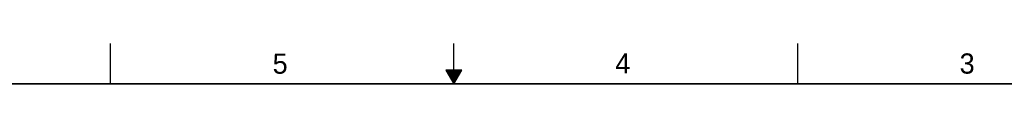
# Model space of a CAD drawing. Header units: inches. Extents: x 0 to 34, y 0 to 22.
# Tile 19 of 20: x 11.6 to 23.8, y 21.5 to 22. Entities that reach past the tile are written whole.
import ezdxf

# ---------------------------------------------------------------- set-up
doc = ezdxf.new("R2010")
doc.units = ezdxf.units.IN
doc.header["$LTSCALE"] = 1.87
doc.header["$MEASUREMENT"] = 0
doc.layers.get('0').update_dxf_attribs({"linetype": 'CONTINUOUS'})
doc.styles.add('TEXTSTYLE_2', font='txt')

msp = doc.modelspace()

# ---------------------------------------------------------------- linework, layer by layer
at = {"color": 2, "linetype": 'CONTINUOUS'}
for p, q in [((12.75, 21.5), (12.75, 22)), ((17, 21.5), (17, 22)), ((21.25, 22), (21.25, 21.5)), ((16.902, 21.6697), (17, 21.5)), ((17.098, 21.6697), (16.902, 21.6697)), ((16.9076, 21.66), (17.0924, 21.66)), ((16.9134, 21.65), (17.0866, 21.65)), ((16.9192, 21.64), (17.0808, 21.64)), ((16.925, 21.63), (17.0751, 21.63)), ((16.9307, 21.62), (17.0693, 21.62)), ((16.9365, 21.61), (17.0635, 21.61)), ((16.9423, 21.6), (17.0578, 21.6)), ((16.9481, 21.59), (17.052, 21.59)), ((16.9538, 21.58), (17.0462, 21.58)), ((16.9596, 21.57), (17.0404, 21.57)), ((17, 21.5), (17.098, 21.6697)), ((16.9654, 21.56), (17.0347, 21.56)), ((16.9712, 21.55), (17.0289, 21.55)), ((16.9769, 21.54), (17.0231, 21.54)), ((16.9827, 21.53), (17.0173, 21.53)), ((16.9885, 21.52), (17.0116, 21.52)), ((16.9942, 21.51), (17.0058, 21.51))]:
    msp.add_line(p, q, dxfattribs=at)
at = {"color": 7, "linetype": 'CONTINUOUS', "const_width": 0.02}
msp.add_lwpolyline([(33.5, 21.5), (0.5, 21.5)], dxfattribs=at)

# ---------------------------------------------------------------- texts
at = {"color": 2, "linetype": 'CONTINUOUS', "char_height": 0.25, "width": 0.25, "attachment_point": 1, "line_spacing_factor": 0.9, "style": 'TEXTSTYLE_2'}
for s, insert in [('5', (14.7577, 21.8747)), ('4', (18.9977, 21.8777)), ('3', (23.257, 21.8759))]:
    msp.add_mtext(s, dxfattribs=dict(at, insert=insert))

doc.saveas('drawing.dxf')
